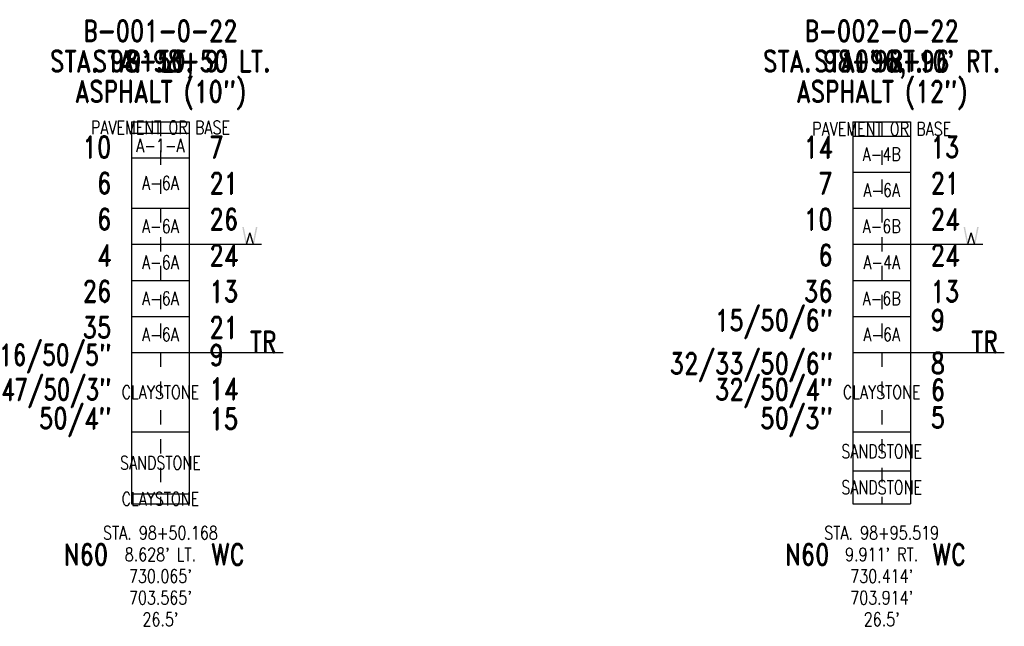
# Model space of a CAD drawing. Extents: x -0.98 to 5.85, y -0.85 to 3.36.
import ezdxf
from ezdxf.enums import TextEntityAlignment as Align

# ---------------------------------------------------------------- set-up
doc = ezdxf.new("R2010")
doc.units = 0
doc.linetypes.add('Dash', pattern=[0.12, 0.08, -0.04])
doc.linetypes.add('Solid', pattern=[0])
doc.layers.get('0').update_dxf_attribs({"linetype": 'Solid'})
for name, color, linetype in [('GT_PROJECT_CELLS', 7, 'Solid'), ('GT_PROJECT_SOIL_BORING', 7, 'Solid'), ('GT_PROJECT_TEXT', 7, 'Solid'), ('GT_PROJECT_TEXT_2', 7, 'Solid'), ('GT_PROJECT_TEXT_3', 7, 'Solid'), ('SC_SCRATCH1', 7, 'Solid'), ('SC_SCRATCH2', 7, 'Solid'), ('SC_SCRATCH3', 7, 'Solid'), ('SC_SCRATCH4', 7, 'Solid'), ('SC_SCRATCH5', 7, 'Solid'), ('SC_SCRATCH6', 7, 'Solid'), ('SC_SCRATCH9', 7, 'Solid')]:
    doc.layers.add(name, color=color, linetype=linetype)
doc.styles.add('ROMAND', font='romand', dxfattribs={"height": 1})

# ---------------------------------------------------------------- blocks, each defined once
blk = doc.blocks.new('DGRFC_OHDOT$FREE$WATER')
at = {"color": 7}
for points in [[(-0.035, 0.08), (-0.0193, 0), (-0.035, 0.08), (-0.0151, 0.0142)], [(-0.035, 0.08), (-0.0151, 0.0142), (-0.035, 0.08), (-0.028, 0.08)], [(0, 0.0415), (-0.0035, 0.0533), (0, 0.0415), (-0.0151, 0.0142)], [(0.0151, 0.0142), (0.0035, 0.0533), (0.0151, 0.0142), (-0.0035, 0.0533)], [(0, 0.0415), (0.0151, 0.0142), (0, 0.0415), (-0.0035, 0.0533)], [(0.035, 0.08), (0.028, 0.08), (0.035, 0.08), (0.0151, 0.0142)], [(0.0193, 0), (0.035, 0.08), (0.0193, 0), (0.0151, 0.0142)], [(-0.0193, 0), (-0.0123, 0), (-0.0193, 0), (0, 0.0415)], [(-0.0193, 0), (0, 0.0415), (-0.0193, 0), (-0.0151, 0.0142)], [(0, 0.0415), (0.0123, 0), (0, 0.0415), (0.0193, 0)], [(0, 0.0415), (0.0193, 0), (0, 0.0415), (0.0151, 0.0142)]]:
    blk.add_solid(points, dxfattribs=at)

msp = doc.modelspace()

# ---------------------------------------------------------------- linework, layer by layer
at = {"layer": 'GT_PROJECT_CELLS', "color": 7, "linetype": 'Solid'}
for points in [[(0.2, 1.8), (0.7, 1.8)], [(5.2, 1.8), (5.7, 1.8)]]:
    msp.add_lwpolyline(points, dxfattribs=at)
at = {"layer": 'GT_PROJECT_SOIL_BORING', "color": 7, "linetype": 'Solid'}
for points in [[(-0.2, 2.65), (0.2, 2.65)], [(-0.2, 2.65), (-0.2, 0)], [(0.2, 2.65), (0.2, 0)], [(4.8, 2.65), (5.2, 2.65)], [(4.8, 2.65), (4.8, 0)], [(5.2, 2.65), (5.2, 0)], [(-0.2, 2.57), (0.2, 2.57)], [(4.8, 2.55), (5.2, 2.55)], [(-0.2, 2.4), (0.2, 2.4)], [(4.8, 2.3), (5.2, 2.3)], [(-0.2, 2.05), (0.2, 2.05)], [(4.8, 2.05), (5.2, 2.05)], [(-0.2, 1.8), (0.2, 1.8)], [(4.8, 1.8), (5.2, 1.8)], [(-0.2, 1.55), (0.2, 1.55)], [(4.8, 1.55), (5.2, 1.55)], [(-0.2, 1.3), (0.2, 1.3)], [(4.8, 1.3), (5.2, 1.3)], [(-0.2, 1.05), (0.2, 1.05)], [(4.8, 1.05), (5.2, 1.05)], [(-0.2, 0.5), (0.2, 0.5)], [(4.8, 0.5), (5.2, 0.5)], [(4.8, 0.23), (5.2, 0.23)], [(-0.2, 0.07), (0.2, 0.07)], [(-0.2, 0), (0.2, 0)], [(4.8, 0), (5.2, 0)]]:
    msp.add_lwpolyline(points, dxfattribs=at)
at = {"layer": 'GT_PROJECT_TEXT', "color": 7, "linetype": 'Solid'}
for points in [[(0.2, 1.05), (0.85, 1.05)], [(5.2, 1.05), (5.85, 1.05)]]:
    msp.add_lwpolyline(points, dxfattribs=at)
at = {"layer": 'SC_SCRATCH4', "color": 7, "linetype": 'Dash'}
for points in [[(0, 2.65), (0, 0)], [(5, 2.65), (5, 0)]]:
    msp.add_lwpolyline(points, dxfattribs=at)

# ---------------------------------------------------------------- block references
at = {"layer": 'GT_PROJECT_CELLS', "xscale": 1.5, "yscale": 1.5}
for p in [(0.62, 1.8), (5.62, 1.8)]:
    msp.add_blockref('DGRFC_OHDOT$FREE$WATER', p, dxfattribs=at)

# ---------------------------------------------------------------- texts
at = {"layer": 'GT_PROJECT_TEXT', "color": 7, "style": 'ROMAND', "width": 0.78}
for s, p in [('B-001-0-22', (0, 3.28)), ('B-002-0-22', (5, 3.28)), ('ASPHALT (10")', (0, 2.86)), ('ASPHALT (12")', (5, 2.86))]:
    msp.add_text(s, height=0.1488, dxfattribs=at).set_placement(p, align=Align.MIDDLE_CENTER)
at = {"layer": 'GT_PROJECT_TEXT_2', "color": 7, "style": 'ROMAND', "width": 0.78}
for s, p in [("9' LT.", (0, 3.07)), ("10' RT.", (5, 3.07))]:
    msp.add_text(s, height=0.1488, dxfattribs=at).set_placement(p, align=Align.MIDDLE_CENTER)
at = {"layer": 'GT_PROJECT_TEXT_3', "color": 7, "style": 'ROMAND', "width": 0.78}
for s, p in [('STA. 98+50', (0, 3.07)), ('STA. 98+96', (5, 3.07))]:
    msp.add_text(s, height=0.1488, dxfattribs=at).set_placement(p, align=Align.MIDDLE_CENTER)
at = {"layer": 'SC_SCRATCH1', "color": 7, "style": 'ROMAND', "width": 0.78}
for s, p in [('PAVEMENT OR BASE', (0, 2.61)), ('PAVEMENT OR BASE', (5, 2.6)), ('A-1-A', (0, 2.485)), ('A-4B', (5, 2.425)), ('A-6A', (0, 2.225)), ('A-6A', (5, 2.175)), ('A-6A', (0, 1.925)), ('A-6B', (5, 1.925)), ('A-6A', (0, 1.675)), ('A-4A', (5, 1.675)), ('A-6A', (0, 1.425)), ('A-6B', (5, 1.425)), ('A-6A', (0, 1.175)), ('A-6A', (5, 1.175)), ('CLAYSTONE', (0, 0.775)), ('CLAYSTONE', (5, 0.775)), ('SANDSTONE', (5, 0.365)), ('SANDSTONE', (0, 0.285)), ('SANDSTONE', (5, 0.115)), ('CLAYSTONE', (0, 0.035))]:
    msp.add_text(s, height=0.093, dxfattribs=at).set_placement(p, align=Align.MIDDLE_CENTER)
at = {"layer": 'SC_SCRATCH2', "color": 7, "style": 'ROMAND', "width": 0.78}
for s, p in [('STA. 98+50.168', (0, -0.2)), ('STA. 98+95.519', (5, -0.2)), ("8.628' LT.", (0, -0.35)), ("9.911' RT.", (5, -0.35)), ("730.065'", (0, -0.5)), ("730.414'", (5, -0.5)), ("703.565'", (0, -0.65)), ("703.914'", (5, -0.65)), ("26.5'", (0, -0.8)), ("26.5'", (5, -0.8))]:
    msp.add_text(s, height=0.093, dxfattribs=at).set_placement(p, align=Align.MIDDLE_CENTER)
at = {"layer": 'SC_SCRATCH3', "color": 7, "style": 'ROMAND', "width": 0.78}
for s, p in [("STA. 98+50, 9' LT.", (0, 3.07)), ("STA. 98+96, 10' RT.", (5, 3.07))]:
    msp.add_text(s, height=0.1488, dxfattribs=at).set_placement(p, align=Align.MIDDLE_CENTER)
at = {"layer": 'SC_SCRATCH5', "color": 7, "style": 'ROMAND', "width": 0.78}
for s, p in [('10', (-0.34, 2.4)), ('14', (4.66, 2.4)), ('6', (-0.34, 2.15)), ('7', (4.66, 2.15)), ('6', (-0.34, 1.9)), ('10', (4.66, 1.9)), ('4', (-0.34, 1.65)), ('6', (4.66, 1.65)), ('26', (-0.34, 1.4)), ('36', (4.66, 1.4)), ('35', (-0.34, 1.15)), ('15/50/6"', (4.66, 1.2)), ('16/50/5"', (-0.34, 0.96)), ('32/33/50/6"', (4.66, 0.9)), ('47/50/3"', (-0.34, 0.72)), ('32/50/4"', (4.66, 0.72)), ('50/4"', (-0.34, 0.52)), ('50/3"', (4.66, 0.52))]:
    msp.add_text(s, height=0.1488, dxfattribs=at).set_placement(p, align=Align.RIGHT)
at = {"layer": 'SC_SCRATCH6', "color": 7, "style": 'ROMAND', "width": 0.78}
for s, p in [('7', (0.34, 2.4)), ('13', (5.34, 2.4)), ('21', (0.34, 2.15)), ('21', (5.34, 2.15)), ('26', (0.34, 1.9)), ('24', (5.34, 1.9)), ('24', (0.34, 1.65)), ('24', (5.34, 1.65)), ('13', (0.34, 1.4)), ('13', (5.34, 1.4)), ('21', (0.34, 1.15)), ('9', (5.34, 1.201)), ('TR', (0.62, 1.05)), ('TR', (5.62, 1.05)), ('9', (0.34, 0.958)), ('8', (5.34, 0.901)), ('14', (0.34, 0.725)), ('6', (5.34, 0.717)), ('15', (0.34, 0.517)), ('5', (5.34, 0.525))]:
    msp.add_text(s, height=0.1488, dxfattribs=at).set_placement(p)
at = {"layer": 'SC_SCRATCH9', "color": 7, "style": 'ROMAND', "width": 0.78}
for s, p in [('N60', (-0.5161, -0.35)), ('WC', (0.4673, -0.35)), ('N60', (4.4839, -0.35)), ('WC', (5.4673, -0.35))]:
    msp.add_text(s, height=0.1488, dxfattribs=at).set_placement(p, align=Align.MIDDLE_CENTER)

doc.saveas('drawing.dxf')
